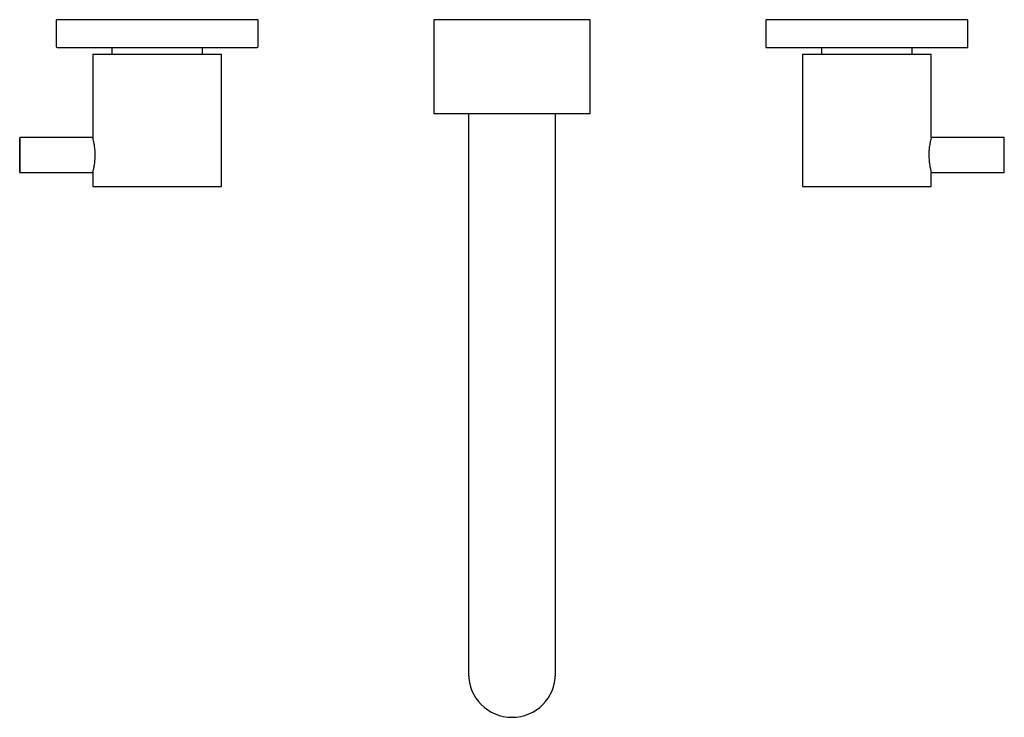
# Model space of a CAD drawing. Header units: millimetres. Extents: x 4289.25 to 4289.533, y 1739.929 to 1740.129.
import ezdxf

# ---------------------------------------------------------------- set-up
doc = ezdxf.new("R2010")
doc.units = ezdxf.units.MM
doc.layers.add('SANINDUSA', color=3, linetype='Continuous')

msp = doc.modelspace()

# ---------------------------------------------------------------- linework, layer by layer
at = {"layer": 'SANINDUSA'}
for p, q in [((4289.31853, 1740.129), (4289.26053, 1740.129)), ((4289.41403, 1740.129), (4289.36903, 1740.129)), ((4289.49353, 1740.129), (4289.46453, 1740.129)), ((4289.52253, 1740.129), (4289.49353, 1740.129)), ((4289.26083, 1740.121), (4289.31823, 1740.121)), ((4289.46453, 1740.121), (4289.49353, 1740.121)), ((4289.49353, 1740.121), (4289.52253, 1740.121)), ((4289.27103, 1740.1191), (4289.28956, 1740.1191)), ((4289.28956, 1740.1191), (4289.30803, 1740.1191)), ((4289.47503, 1740.1191), (4289.51203, 1740.1191)), ((4289.27103, 1740.0811), (4289.28956, 1740.0811)), ((4289.28956, 1740.0811), (4289.30803, 1740.0811)), ((4289.47503, 1740.0811), (4289.51203, 1740.0811)), ((4289.37903, 1739.9985), (4289.37903, 1739.941)), ((4289.40403, 1739.941), (4289.40403, 1739.9985))]:
    msp.add_line(p, q, dxfattribs=at)
at = {"layer": 'SANINDUSA', "flags": 128}
msp.add_lwpolyline([(4289.25002, 1740.0901), (4289.25002, 1740.08875), (4289.25002, 1740.0875), (4289.25002, 1740.08645), (4289.25002, 1740.08566), (4289.25002, 1740.08521), (4289.25003, 1740.08511), (4289.25003, 1740.08539), (4289.25003, 1740.08602), (4289.25003, 1740.08695), (4289.25003, 1740.08811), (4289.25003, 1740.08942), (4289.25003, 1740.09078), (4289.25003, 1740.09209), (4289.25003, 1740.09326), (4289.25003, 1740.09419), (4289.25003, 1740.09481), (4289.25003, 1740.09509), (4289.25002, 1740.095), (4289.25002, 1740.09454), (4289.25002, 1740.09376), (4289.25002, 1740.0927), (4289.25002, 1740.09145), (4289.25002, 1740.0901)], dxfattribs=at)
at = {"layer": 'SANINDUSA'}
for centre, radius, start, end in [((4289.26083, 1740.1213), 0.0003, 180, 270), ((4289.31823, 1740.1213), 0.0003, 270, 0), ((4289.36928, 1740.10225), 0.00025, 180, 270), ((4289.41378, 1740.10225), 0.00025, 270, 0), ((4288.52958, 1740.09141), 1.00345, 359.92521, 0.21071), ((4288.52955, 1740.08879), 1.00348, 359.7893, 0.07478), ((4289.39153, 1739.941), 0.0125, 180, 270), ((4289.39153, 1739.941), 0.0125, 270, 0)]:
    msp.add_arc(centre, radius, start, end, dxfattribs=at)
for points in [[(4289.26053, 1740.129), (4289.26053, 1740.1213)], [(4289.31853, 1740.1213), (4289.31853, 1740.129)], [(4289.36903, 1740.129), (4289.36903, 1740.10225)], [(4289.41403, 1740.10225), (4289.41403, 1740.129)], [(4289.46453, 1740.129), (4289.46453, 1740.121)], [(4289.52253, 1740.121), (4289.52253, 1740.129)], [(4289.27653, 1740.121), (4289.27653, 1740.1191)], [(4289.30253, 1740.1191), (4289.30253, 1740.121)], [(4289.48053, 1740.121), (4289.48053, 1740.1191)], [(4289.50653, 1740.1191), (4289.50653, 1740.121)], [(4289.27103, 1740.1191), (4289.27103, 1740.0951)], [(4289.30803, 1740.0811), (4289.30803, 1740.1191)], [(4289.47503, 1740.1191), (4289.47503, 1740.0811)], [(4289.51203, 1740.0951), (4289.51203, 1740.1191)], [(4289.37903, 1740.102), (4289.37903, 1739.9985)], [(4289.40403, 1739.9985), (4289.40403, 1740.102)], [(4289.27103, 1740.0951), (4289.25003, 1740.0951)], [(4289.53303, 1740.0951), (4289.51203, 1740.0951)], [(4289.25003, 1740.0851), (4289.27103, 1740.0851)], [(4289.27103, 1740.0851), (4289.27103, 1740.0811)], [(4289.51203, 1740.0811), (4289.51203, 1740.0851)], [(4289.51203, 1740.0851), (4289.53303, 1740.0851)]]:
    msp.add_open_spline(points, degree=1, dxfattribs=at)
for points, knots in [([(4289.36928, 1740.102), (4289.36934, 1740.102), (4289.36948, 1740.102), (4289.37049, 1740.102), (4289.37169, 1740.102), (4289.37321, 1740.102), (4289.37561, 1740.102), (4289.37915, 1740.102), (4289.38313, 1740.102), (4289.38727, 1740.102), (4289.39142, 1740.102), (4289.39558, 1740.102), (4289.39901, 1740.102), (4289.40169, 1740.102), (4289.40431, 1740.102), (4289.4073, 1740.102), (4289.4102, 1740.102), (4289.41231, 1740.102), (4289.41344, 1740.102), (4289.41389, 1740.102), (4289.41377, 1740.102), (4289.41377, 1740.102)], [0, 0, 0, 0, 0.058165, 0.119815, 0.151966, 0.18411, 0.249685, 0.31526, 0.379472, 0.441121, 0.499287, 0.557452, 0.619101, 0.651253, 0.683396, 0.748971, 0.814546, 0.878759, 0.940408, 0.998574, 1, 1, 1, 1]), ([(4289.27104, 1740.08516), (4289.27104, 1740.08514), (4289.27102, 1740.08507), (4289.27113, 1740.08549), (4289.27135, 1740.08639), (4289.27159, 1740.08774), (4289.27173, 1740.08937), (4289.27172, 1740.09106), (4289.27156, 1740.09262), (4289.27132, 1740.09393), (4289.27111, 1740.09479), (4289.27101, 1740.09517), (4289.27103, 1740.09508), (4289.27103, 1740.09506)], [0, 0, 0, 0, 0.033227, 0.136247, 0.240338, 0.347705, 0.455728, 0.560428, 0.663081, 0.768065, 0.876156, 0.983383, 1, 1, 1, 1]), ([(4289.51202, 1740.09507), (4289.51201, 1740.09504), (4289.51199, 1740.09498), (4289.51181, 1740.09426), (4289.51158, 1740.0931), (4289.51138, 1740.09163), (4289.51135, 1740.09058), (4289.51134, 1740.0901)], [0, 0, 0, 0, 0.176806, 0.384546, 0.597979, 0.81617, 1, 1, 1, 1]), ([(4289.51134, 1740.0901), (4289.51136, 1740.08955), (4289.51139, 1740.08845), (4289.5116, 1740.08697), (4289.51183, 1740.08584), (4289.51201, 1740.08518), (4289.51201, 1740.08517), (4289.51201, 1740.08516)], [0, 0, 0, 0, 0.210044, 0.419895, 0.63463, 0.852831, 1, 1, 1, 1])]:
    msp.add_open_spline(points, degree=3, knots=knots, dxfattribs=at)

doc.saveas('drawing.dxf')
